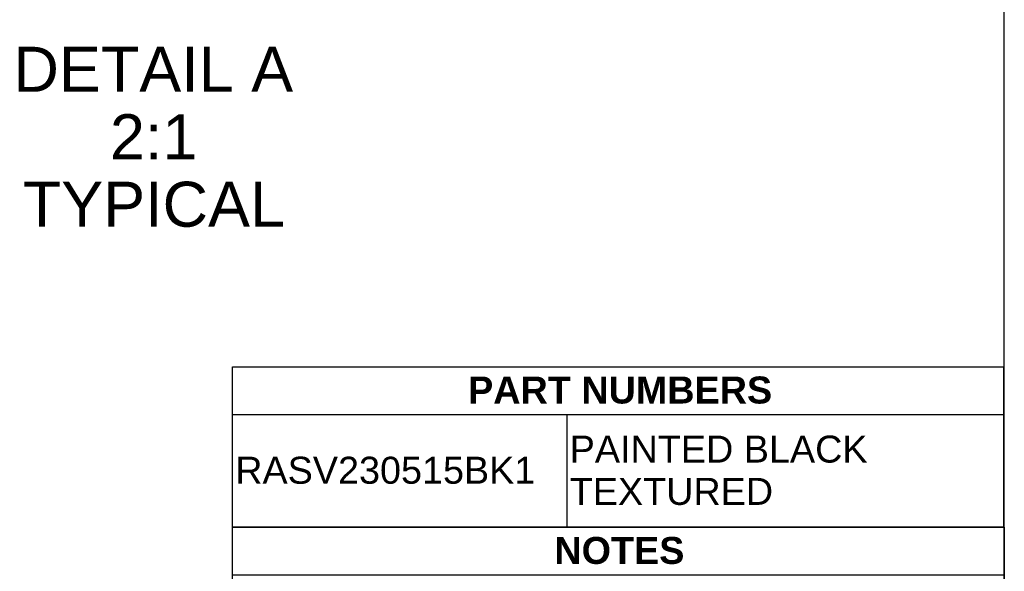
# Model space of a CAD drawing. Header units: inches. Extents: x 0 to 81, y 0 to 59.8.
# Tile 14 of 19: x 58.1 to 80, y 12.3 to 24.5. Entities that reach past the tile are written whole.
import ezdxf
from ezdxf.enums import TextEntityAlignment as Align

# ---------------------------------------------------------------- set-up
doc = ezdxf.new("R2010")
doc.units = ezdxf.units.IN
doc.header["$MEASUREMENT"] = 0
doc.layers.add('Default', color=7, linetype='Continuous')
doc.styles.add('SEACAD_Arial', font='arial.ttf')
doc.styles.add('SEACAD_ArialB', font='arialbd.ttf')

# ---------------------------------------------------------------- blocks, each defined once
blk = doc.blocks.new('SE')
at = {"color": 7, "linetype": 'Continuous'}
for p, q in [((62.863, 15.747), (79.985, 15.747)), ((70.29, 15.747), (70.29, 13.247))]:
    blk.add_line(p, q, dxfattribs=at)
blk.add_lwpolyline([(62.863, 13.247), (62.863, 16.812), (79.985, 16.812), (79.985, 13.247), (62.863, 13.247)], dxfattribs=at)
for s, style, p in [('PART NUMBERS', 'SEACAD_ArialB', (68.097, 16.593)), ('PAINTED BLACK', 'SEACAD_Arial', (70.353, 15.28)), ('RASV230515BK1', 'SEACAD_Arial', (62.927, 14.81)), ('TEXTURED', 'SEACAD_Arial', (70.353, 14.34))]:
    blk.add_text(s, height=0.6, dxfattribs=dict(at, style=style)).set_placement(p, align=Align.TOP_LEFT)
blk = doc.blocks.new('SE1')
at = {"color": 7, "linetype": 'Continuous'}
for p, q in [((62.864, 12.182), (80.003, 12.182)), ((62.864, 11.282), (80.003, 11.282))]:
    blk.add_line(p, q, dxfattribs=at)
blk.add_lwpolyline([(62.864, 10.382), (62.864, 13.247), (80.003, 13.247), (80.003, 10.382), (62.864, 10.382)], dxfattribs=at)
for s, style, p in [('NOTES', 'SEACAD_ArialB', (70.013, 13.027)), ('Maximum Weight 200lb', 'SEACAD_Arial', (62.927, 12.045)), ('Mounting Hardware not Supplied with Shelf', 'SEACAD_Arial', (62.927, 11.145))]:
    blk.add_text(s, height=0.6, dxfattribs=dict(at, style=style)).set_placement(p, align=Align.TOP_LEFT)

msp = doc.modelspace()

# ---------------------------------------------------------------- linework, layer by layer
at = {"layer": 'Default', "color": 7, "linetype": 'Continuous'}
msp.add_line((80, 0), (80, 59.783), dxfattribs=at)

# ---------------------------------------------------------------- block references
for name in ['SE', 'SE1']:
    msp.add_blockref(name, (0, 0))

# ---------------------------------------------------------------- texts
at = {"layer": 'Default', "color": 7, "linetype": 'Continuous', "style": 'SEACAD_Arial'}
for s, p in [('DETAIL A', (58.003, 23.923)), ('2:1', (60.145, 22.423)), ('TYPICAL', (58.21, 20.923))]:
    msp.add_text(s, height=1, dxfattribs=at).set_placement(p, align=Align.TOP_LEFT)

doc.saveas('drawing.dxf')
